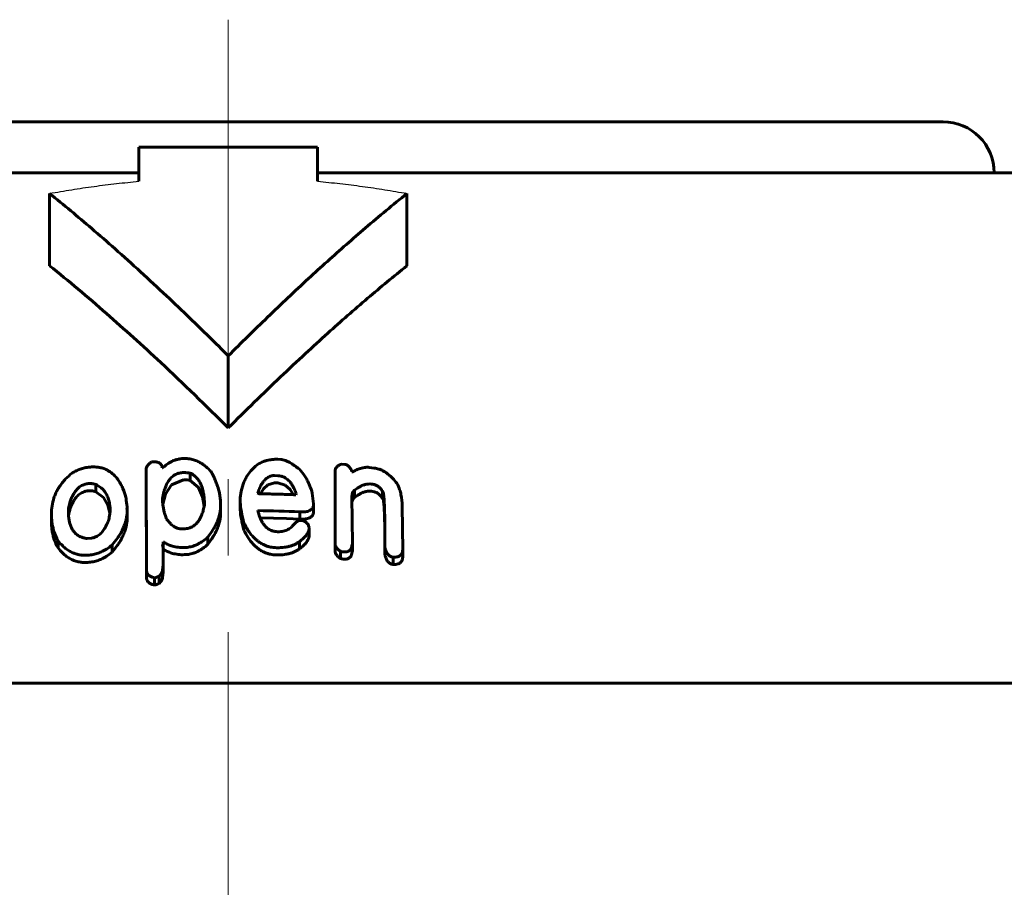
# Model space of a CAD drawing. Header units: millimetres. Extents: x -152 to 381, y -93 to 94.
# Tile 13 of 15: x 297 to 316, y 77 to 94. Entities that reach past the tile are written whole.
import ezdxf

# ---------------------------------------------------------------- set-up
doc = ezdxf.new("R2010")
doc.units = ezdxf.units.MM
for name, pattern in [('K5LT-1', [0]), ('K5LT_AXLED', [12, 7.5, -1.5, 1.5, -1.5]), ('K5LT_BASIC', [0])]:
    doc.linetypes.add(name, pattern=pattern)
doc.layers.add('Системный слой (1)', color=7, linetype='Continuous', true_color=0x6c6c6c)

# ---------------------------------------------------------------- blocks, each defined once
blk = doc.blocks.new('U30')
at = {"layer": 'Системный слой (1)', "color": 150, "linetype": 'K5LT_BASIC', "lineweight": 60, "true_color": 0x0080ff}
for p, q in [((298.558, 85.138), (298.407, 85.252)), ((298.643, 84.99), (298.558, 85.138)), ((298.68, 84.831), (298.643, 84.99))]:
    blk.add_line(p, q, dxfattribs=at)
blk = doc.blocks.new('U32')
at = {"layer": 'Системный слой (1)', "color": 150, "linetype": 'K5LT_BASIC', "lineweight": 60, "true_color": 0x0080ff}
for p, q in [((301.882, 84.733), (301.623, 84.738)), ((302.141, 84.725), (301.882, 84.733)), ((302.399, 84.715), (302.141, 84.725))]:
    blk.add_line(p, q, dxfattribs=at)
blk = doc.blocks.new('U34')
at = {"layer": 'Системный слой (1)', "color": 150, "linetype": 'K5LT_BASIC', "lineweight": 60, "true_color": 0x0080ff}
for p, q in [((303.422, 85.034), (303.429, 85.072)), ((303.429, 85.072), (303.445, 85.109)), ((303.445, 85.109), (303.474, 85.141))]:
    blk.add_line(p, q, dxfattribs=at)
blk = doc.blocks.new('U35')
at = {"layer": 'Системный слой (1)', "color": 150, "linetype": 'K5LT_BASIC', "lineweight": 60, "true_color": 0x0080ff}
for p, q in [((300.419, 85.331), (300.253, 85.474)), ((300.497, 85.152), (300.419, 85.331)), ((300.528, 84.965), (300.497, 85.152))]:
    blk.add_line(p, q, dxfattribs=at)
blk = doc.blocks.new('U36')
at = {"layer": 'Системный слой (1)', "color": 150, "linetype": 'K5LT_BASIC', "lineweight": 60, "true_color": 0x0080ff}
for p, q in [((302.116, 85.381), (301.973, 85.423)), ((302.214, 85.294), (302.116, 85.381)), ((302.278, 85.193), (302.214, 85.294))]:
    blk.add_line(p, q, dxfattribs=at)
blk = doc.blocks.new('U37')
at = {"layer": 'Системный слой (1)', "color": 150, "linetype": 'K5LT_BASIC', "lineweight": 60, "true_color": 0x0080ff}
for p, q in [((299.885, 85.388), (300.122, 85.486)), ((299.77, 85.204), (299.885, 85.388)), ((299.718, 85.007), (299.77, 85.204))]:
    blk.add_line(p, q, dxfattribs=at)
blk = doc.blocks.new('U41')
at = {"layer": 'Системный слой (1)', "color": 150, "linetype": 'K5LT_BASIC', "lineweight": 60, "true_color": 0x0080ff}
for p, q in [((297.893, 84.887), (297.883, 84.852)), ((297.876, 84.816), (297.871, 84.781)), ((297.883, 84.852), (297.876, 84.816))]:
    blk.add_line(p, q, dxfattribs=at)
blk = doc.blocks.new('U51')
at = {"layer": 'Системный слой (1)', "color": 150, "linetype": 'K5LT_BASIC', "lineweight": 60, "true_color": 0x0080ff}
for p, q in [((301.687, 85.305), (301.629, 85.211)), ((301.772, 85.388), (301.687, 85.305)), ((301.903, 85.426), (301.772, 85.388))]:
    blk.add_line(p, q, dxfattribs=at)

msp = doc.modelspace()

# ---------------------------------------------------------------- linework, layer by layer
at = {"layer": 'Системный слой (1)', "color": 30, "linetype": 'K5LT_AXLED', "lineweight": 18, "true_color": 0xff8000}
msp.add_line((300.999, 94.5), (300.999, 60.5), dxfattribs=at)
at = {"layer": 'Системный слой (1)', "color": 150, "linetype": 'K5LT_BASIC', "lineweight": 60, "true_color": 0x0080ff}
for p, q in [((286.999, 92.5), (314.999, 92.5)), ((299.249, 91.334), (299.249, 92)), ((299.249, 92), (302.749, 92)), ((302.749, 92), (302.749, 91.334)), ((283.586, 91.5), (299.249, 91.5)), ((302.749, 91.5), (318.411, 91.5)), ((297.499, 89.68), (297.499, 91.095)), ((304.499, 89.68), (304.499, 91.095)), ((300.999, 86.5), (300.999, 87.914)), ((299.496, 85.834), (299.565, 85.838)), ((301.973, 85.887), (302.026, 85.884)), ((299.391, 85.555), (299.391, 85.696)), ((299.4, 83.705), (299.391, 85.696)), ((299.704, 85.716), (299.714, 85.716)), ((303.091, 84.233), (303.091, 85.65)), ((303.221, 85.793), (303.282, 85.787)), ((303.421, 85.653), (303.421, 85.643)), ((303.421, 85.643), (303.439, 85.641)), ((303.762, 85.727), (303.858, 85.715)), ((299.391, 85.555), (299.4, 83.564)), ((300.253, 85.474), (300.253, 85.616)), ((301.903, 85.567), (301.973, 85.564)), ((298.407, 85.252), (298.407, 85.393)), ((301.581, 85.22), (301.589, 85.263)), ((301.589, 85.216), (301.589, 85.263)), ((301.903, 85.426), (301.973, 85.423)), ((303.474, 85.141), (303.474, 85.282)), ((304.023, 85.112), (304.023, 85.253)), ((299.714, 85.053), (299.714, 85.122)), ((300.828, 85.22), (300.847, 85.08)), ((300.847, 85.08), (300.847, 84.949)), ((302.33, 85.207), (302.322, 85.191)), ((302.644, 85.224), (302.671, 85.012)), ((303.421, 85.149), (303.43, 84.237)), ((297.868, 84.861), (297.868, 84.861)), ((297.893, 84.887), (297.893, 85.028)), ((299.009, 84.929), (299.019, 84.887)), ((299.019, 84.887), (299.019, 84.938)), ((299.019, 84.745), (299.019, 84.887)), ((300.847, 84.808), (300.847, 84.949)), ((301.232, 84.901), (301.232, 85.043)), ((301.581, 84.88), (301.581, 84.872)), ((302.399, 84.715), (302.399, 84.856)), ((302.671, 84.871), (302.671, 85.012)), ((304.407, 84.969), (304.415, 84.113)), ((297.536, 84.675), (297.536, 84.816)), ((302.409, 84.689), (302.452, 84.686)), ((300.132, 84.523), (300.097, 84.521)), ((301.301, 84.5), (301.301, 84.642)), ((302.583, 84.548), (302.583, 84.531)), ((302.583, 84.39), (302.583, 84.531)), ((297.667, 84.149), (297.667, 84.29)), ((298.321, 84.343), (298.234, 84.334)), ((300.602, 84.221), (300.602, 84.363)), ((304.066, 84.159), (304.066, 84.349)), ((298.722, 84.067), (298.722, 84.209)), ((299.714, 84.202), (299.722, 84.16)), ((299.722, 84.16), (299.722, 84.272)), ((299.722, 84.16), (299.722, 83.828)), ((300.167, 84.16), (300.14, 84.159)), ((302.391, 84.131), (302.391, 84.272)), ((303.091, 84.092), (303.091, 84.233)), ((303.195, 83.944), (303.195, 84.086)), ((303.43, 84.096), (303.43, 84.237)), ((304.066, 84.017), (304.066, 84.159)), ((304.415, 83.972), (304.415, 84.113)), ((300.167, 84.019), (300.14, 84.018)), ((303.264, 84.071), (303.256, 84.072)), ((303.264, 83.93), (303.256, 83.931)), ((304.232, 83.824), (304.232, 83.966)), ((299.722, 83.686), (299.722, 83.828)), ((299.565, 83.567), (299.557, 83.566)), ((299.557, 83.425), (299.557, 83.566)), ((299.643, 83.456), (299.643, 83.597)), ((299.565, 83.425), (299.557, 83.425)), ((273.499, 81.5), (328.499, 81.5))]:
    msp.add_line(p, q, dxfattribs=at)
msp.add_arc((314.999, 91.5), 1, 0, 90, dxfattribs=at)
at = {"layer": 'Системный слой (1)', "color": 7, "linetype": 'K5LT-1'}
for points in [[(297.499, 91.095), (297.642, 91.121), (297.931, 91.17), (298.37, 91.235), (298.81, 91.29), (299.103, 91.32), (299.249, 91.334)], [(302.749, 91.334), (302.894, 91.32), (303.187, 91.29), (303.626, 91.235), (304.064, 91.17), (304.354, 91.121), (304.499, 91.095)]]:
    msp.add_open_spline(points, degree=3, dxfattribs=at)
at = {"layer": 'Системный слой (1)', "color": 150, "linetype": 'K5LT_BASIC', "lineweight": 60, "true_color": 0x0080ff}
for points, knots in [([(300.999, 87.914), (300.75, 88.163), (300.347, 88.559), (299.774, 89.106), (299.286, 89.558), (298.799, 89.998), (298.206, 90.514), (297.776, 90.872), (297.499, 91.095)], [0, 0, 0, 0, 1.979036, 3.177607, 4.485942, 5.764664, 6.928433, 9, 9, 9, 9]), ([(304.499, 91.095), (304.225, 90.875), (303.828, 90.545), (303.186, 89.987), (302.544, 89.408), (301.774, 88.68), (301.253, 88.169), (300.999, 87.914)], [0, 0, 0, 0, 1.81508, 2.656358, 4.345326, 6.201339, 8, 8, 8, 8]), ([(297.499, 89.68), (297.875, 89.378), (298.424, 88.916), (299.147, 88.272), (299.946, 87.535), (300.563, 86.936), (300.999, 86.5)], [0, 0, 0, 0, 2.182685, 3.227097, 4.306632, 7, 7, 7, 7]), ([(304.499, 89.68), (304.239, 89.472), (303.719, 89.04), (303.058, 88.46), (302.492, 87.942), (301.839, 87.329), (301.337, 86.839), (300.999, 86.5)], [0, 0, 0, 0, 1.718624, 3.482601, 4.481364, 5.607526, 8, 8, 8, 8]), ([(299.496, 85.834), (299.481, 85.823), (299.46, 85.807), (299.434, 85.783), (299.416, 85.761), (299.401, 85.738), (299.393, 85.715), (299.391, 85.702), (299.391, 85.696)], [0, 0, 0, 0, 2.46008, 3.65866, 5.137313, 6.676134, 8.063251, 9, 9, 9, 9]), ([(299.704, 85.716), (299.704, 85.726), (299.702, 85.742), (299.696, 85.763), (299.688, 85.779), (299.674, 85.796), (299.655, 85.811), (299.633, 85.822), (299.603, 85.832), (299.58, 85.836), (299.565, 85.838)], [0, 0, 0, 0, 1.989945, 2.911403, 4.012689, 5.23408, 6.584187, 7.813659, 8.993648, 11, 11, 11, 11]), ([(300.122, 85.902), (300.101, 85.901), (300.07, 85.898), (300.025, 85.89), (299.979, 85.879), (299.924, 85.86), (299.87, 85.833), (299.822, 85.804), (299.77, 85.767), (299.735, 85.737), (299.714, 85.716)], [0, 0, 0, 0, 1.380941, 2.072079, 3.128056, 4.54366, 6.108963, 7.460565, 8.620752, 11, 11, 11, 11]), ([(300.655, 85.653), (300.627, 85.683), (300.578, 85.73), (300.505, 85.785), (300.45, 85.82), (300.389, 85.851), (300.332, 85.874), (300.269, 85.89), (300.205, 85.901), (300.154, 85.903), (300.122, 85.902)], [0, 0, 0, 0, 2.502073, 4.055472, 5.276084, 6.143567, 7.75665, 8.498479, 9.45671, 11, 11, 11, 11]), ([(301.973, 85.887), (301.945, 85.888), (301.89, 85.887), (301.817, 85.878), (301.75, 85.863), (301.663, 85.834), (301.602, 85.802), (301.563, 85.778)], [0, 0, 0, 0, 1.474651, 2.890989, 3.947446, 5.206314, 8, 8, 8, 8]), ([(302.391, 85.692), (302.361, 85.716), (302.313, 85.753), (302.249, 85.796), (302.209, 85.82), (302.176, 85.837), (302.148, 85.851), (302.112, 85.866), (302.072, 85.879), (302.04, 85.884), (302.026, 85.884)], [0, 0, 0, 0, 3.2528, 4.938432, 6.250731, 6.984917, 7.875026, 8.658306, 9.938753, 11, 11, 11, 11]), ([(298.26, 85.731), (298.228, 85.728), (298.166, 85.716), (298.08, 85.687), (298.005, 85.652), (297.959, 85.626), (297.938, 85.613)], [0, 0, 0, 0, 1.915823, 3.700426, 5.385753, 7, 7, 7, 7]), ([(298.993, 85.145), (298.977, 85.201), (298.95, 85.283), (298.898, 85.392), (298.855, 85.467), (298.8, 85.539), (298.742, 85.599), (298.68, 85.646), (298.627, 85.676), (298.571, 85.702), (298.507, 85.722), (298.426, 85.735), (298.344, 85.739), (298.286, 85.735), (298.26, 85.731)], [0, 0, 0, 0, 2.934579, 4.269008, 5.889806, 7.056706, 8.529625, 9.62126, 10.392504, 11.057137, 12.071812, 12.944596, 14.064945, 15, 15, 15, 15]), ([(299.714, 85.122), (299.72, 85.163), (299.732, 85.224), (299.756, 85.308), (299.777, 85.366), (299.802, 85.417), (299.823, 85.453), (299.842, 85.481), (299.864, 85.508), (299.892, 85.538), (299.928, 85.567), (299.968, 85.591), (300.007, 85.607), (300.044, 85.618), (300.081, 85.625), (300.108, 85.627), (300.122, 85.628)], [0, 0, 0, 0, 3.401715, 4.97399, 6.894442, 8.278892, 9.368959, 9.983232, 10.804335, 11.827722, 12.877246, 13.888225, 14.793741, 15.443375, 16.198808, 17, 17, 17, 17]), ([(300.253, 85.616), (300.234, 85.618), (300.206, 85.622), (300.171, 85.625), (300.152, 85.627), (300.136, 85.628), (300.127, 85.628), (300.122, 85.628)], [0, 0, 0, 0, 3.55862, 5.158078, 6.445499, 7.061448, 8, 8, 8, 8]), ([(300.828, 85.22), (300.817, 85.268), (300.797, 85.337), (300.765, 85.429), (300.739, 85.494), (300.704, 85.57), (300.675, 85.622), (300.655, 85.653)], [0, 0, 0, 0, 2.582229, 3.749293, 5.019114, 6.18172, 8, 8, 8, 8]), ([(301.563, 85.778), (301.518, 85.741), (301.445, 85.669), (301.371, 85.566), (301.322, 85.477), (301.276, 85.367), (301.24, 85.221), (301.232, 85.101), (301.232, 85.043)], [0, 0, 0, 0, 1.648564, 3.039202, 3.971634, 4.909494, 6.989544, 9, 9, 9, 9]), ([(302.644, 85.224), (302.63, 85.277), (302.602, 85.361), (302.549, 85.473), (302.486, 85.577), (302.43, 85.649), (302.391, 85.692)], [0, 0, 0, 0, 2.276395, 3.610217, 4.888004, 7, 7, 7, 7]), ([(303.221, 85.793), (303.206, 85.788), (303.185, 85.779), (303.158, 85.764), (303.136, 85.749), (303.115, 85.728), (303.101, 85.704), (303.092, 85.677), (303.091, 85.66), (303.091, 85.65)], [0, 0, 0, 0, 1.94187, 2.883785, 4.095565, 5.534389, 7.160888, 8.411017, 10, 10, 10, 10]), ([(303.421, 85.653), (303.414, 85.667), (303.403, 85.69), (303.384, 85.719), (303.369, 85.738), (303.355, 85.753), (303.342, 85.763), (303.328, 85.772), (303.314, 85.779), (303.299, 85.784), (303.288, 85.786), (303.282, 85.787)], [0, 0, 0, 0, 3.218496, 5.023574, 6.616161, 7.684327, 8.644259, 9.529089, 10.38616, 11.089346, 12, 12, 12, 12]), ([(303.762, 85.727), (303.748, 85.729), (303.724, 85.73), (303.683, 85.728), (303.638, 85.722), (303.588, 85.709), (303.545, 85.693), (303.495, 85.672), (303.461, 85.654), (303.439, 85.641)], [0, 0, 0, 0, 1.166007, 1.931655, 3.447936, 4.998481, 6.42497, 7.593028, 10, 10, 10, 10]), ([(304.303, 85.416), (304.277, 85.449), (304.233, 85.502), (304.171, 85.561), (304.12, 85.603), (304.071, 85.638), (304.02, 85.666), (303.978, 85.685), (303.928, 85.703), (303.888, 85.712), (303.858, 85.715)], [0, 0, 0, 0, 2.757752, 4.488465, 5.388438, 6.79391, 8.092931, 8.764938, 9.369737, 11, 11, 11, 11]), ([(297.938, 85.613), (297.893, 85.578), (297.825, 85.517), (297.746, 85.427), (297.694, 85.356), (297.65, 85.283), (297.614, 85.21), (297.554, 85.053), (297.536, 84.92), (297.536, 84.816)], [0, 0, 0, 0, 1.603616, 2.629461, 3.59116, 4.355603, 5.332269, 6.278277, 10, 10, 10, 10]), ([(300.253, 85.474), (300.234, 85.477), (300.206, 85.48), (300.171, 85.484), (300.152, 85.485), (300.136, 85.486), (300.127, 85.487), (300.122, 85.486)], [0, 0, 0, 0, 3.55862, 5.158078, 6.445499, 7.061448, 8, 8, 8, 8]), ([(300.532, 84.986), (300.532, 85.034), (300.53, 85.105), (300.517, 85.204), (300.503, 85.277), (300.482, 85.348), (300.456, 85.411), (300.419, 85.477), (300.38, 85.525), (300.343, 85.559), (300.321, 85.577), (300.291, 85.597), (300.268, 85.609), (300.253, 85.616)], [0, 0, 0, 0, 2.919754, 4.312338, 6.07909, 7.434487, 8.802874, 10.092937, 11.771107, 12.204544, 12.736857, 13.226956, 14, 14, 14, 14]), ([(301.903, 85.567), (301.892, 85.568), (301.875, 85.567), (301.85, 85.563), (301.828, 85.558), (301.801, 85.547), (301.771, 85.53), (301.743, 85.509), (301.716, 85.483), (301.688, 85.45), (301.659, 85.408), (301.623, 85.344), (301.601, 85.294), (301.589, 85.263)], [0, 0, 0, 0, 0.827313, 1.258921, 1.831273, 2.58416, 3.549296, 4.660281, 5.626064, 6.853975, 8.644432, 10.605941, 14, 14, 14, 14]), ([(302.33, 85.207), (302.32, 85.238), (302.302, 85.284), (302.272, 85.346), (302.248, 85.389), (302.222, 85.426), (302.196, 85.458), (302.163, 85.49), (302.127, 85.517), (302.091, 85.537), (302.059, 85.55), (302.019, 85.56), (301.991, 85.564), (301.973, 85.564)], [0, 0, 0, 0, 2.875499, 4.308112, 5.920059, 6.986001, 7.998368, 9.273373, 10.491097, 11.31154, 12.188175, 12.803054, 14, 14, 14, 14]), ([(298.252, 85.41), (298.242, 85.409), (298.22, 85.406), (298.184, 85.396), (298.145, 85.381), (298.104, 85.358), (298.067, 85.329), (298.033, 85.295), (298.003, 85.258), (297.973, 85.213), (297.943, 85.159), (297.916, 85.096), (297.9, 85.051), (297.893, 85.028)], [0, 0, 0, 0, 0.644591, 1.39992, 2.335096, 3.403727, 4.51008, 5.683637, 6.970867, 8.176359, 9.955523, 11.97904, 14, 14, 14, 14]), ([(298.252, 85.269), (298.242, 85.268), (298.22, 85.264), (298.184, 85.255), (298.145, 85.239), (298.104, 85.216), (298.067, 85.188), (298.033, 85.154), (298.003, 85.117), (297.973, 85.072), (297.943, 85.018), (297.916, 84.954), (297.9, 84.909), (297.893, 84.887)], [0, 0, 0, 0, 0.644591, 1.39992, 2.335096, 3.403727, 4.51008, 5.683637, 6.970867, 8.176359, 9.955523, 11.97904, 14, 14, 14, 14]), ([(298.407, 85.393), (298.392, 85.398), (298.364, 85.405), (298.313, 85.412), (298.276, 85.413), (298.252, 85.41)], [0, 0, 0, 0, 1.967557, 3.269177, 6, 6, 6, 6]), ([(298.407, 85.252), (298.392, 85.256), (298.364, 85.263), (298.313, 85.271), (298.276, 85.272), (298.252, 85.269)], [0, 0, 0, 0, 1.967556, 3.269177, 6, 6, 6, 6]), ([(298.687, 84.857), (298.687, 84.909), (298.681, 84.993), (298.659, 85.087), (298.639, 85.145), (298.62, 85.188), (298.591, 85.239), (298.55, 85.291), (298.489, 85.347), (298.439, 85.378), (298.407, 85.393)], [0, 0, 0, 0, 2.845159, 4.560782, 5.253016, 6.154698, 7.027379, 8.315756, 9.494799, 11, 11, 11, 11]), ([(303.421, 85.149), (303.421, 85.162), (303.422, 85.18), (303.426, 85.204), (303.431, 85.223), (303.439, 85.241), (303.451, 85.261), (303.464, 85.275), (303.474, 85.282)], [0, 0, 0, 0, 2.285424, 3.375217, 4.683172, 5.882991, 6.97419, 9, 9, 9, 9]), ([(303.474, 85.282), (303.497, 85.299), (303.538, 85.328), (303.59, 85.357), (303.626, 85.373), (303.65, 85.382), (303.688, 85.394), (303.739, 85.404), (303.783, 85.404), (303.805, 85.402)], [0, 0, 0, 0, 2.60357, 4.538265, 5.150519, 5.931799, 6.673718, 8.360039, 10, 10, 10, 10]), ([(303.474, 85.141), (303.497, 85.158), (303.538, 85.187), (303.59, 85.215), (303.626, 85.231), (303.65, 85.24), (303.688, 85.252), (303.739, 85.263), (303.783, 85.263), (303.805, 85.26)], [0, 0, 0, 0, 2.60357, 4.538265, 5.150519, 5.931799, 6.673718, 8.360039, 10, 10, 10, 10]), ([(303.805, 85.402), (303.822, 85.4), (303.847, 85.395), (303.879, 85.384), (303.903, 85.374), (303.93, 85.359), (303.958, 85.338), (303.983, 85.313), (304.005, 85.285), (304.017, 85.265), (304.023, 85.253)], [0, 0, 0, 0, 1.858502, 2.692951, 3.645013, 4.774436, 6.228563, 7.807279, 9.199243, 11, 11, 11, 11]), ([(303.805, 85.26), (303.822, 85.258), (303.847, 85.253), (303.879, 85.243), (303.903, 85.233), (303.93, 85.218), (303.958, 85.197), (303.983, 85.172), (304.005, 85.143), (304.017, 85.123), (304.023, 85.112)], [0, 0, 0, 0, 1.858502, 2.692951, 3.645013, 4.774436, 6.228563, 7.807279, 9.199243, 11, 11, 11, 11]), ([(304.023, 85.253), (304.024, 85.253), (304.026, 85.252), (304.027, 85.251), (304.029, 85.249), (304.03, 85.246), (304.033, 85.24), (304.036, 85.231), (304.039, 85.214), (304.043, 85.189), (304.047, 85.154), (304.051, 85.104), (304.055, 85.033), (304.059, 84.936), (304.062, 84.824), (304.065, 84.683), (304.066, 84.526), (304.066, 84.407), (304.066, 84.349)], [0, 0, 0, 0, 0.055757, 0.080557, 0.118624, 0.180224, 0.283462, 0.465775, 0.798371, 1.318103, 2.014213, 3.010611, 4.452216, 6.509435, 9.079873, 11.521494, 15.360028, 19, 19, 19, 19]), ([(304.407, 84.969), (304.407, 85.045), (304.396, 85.152), (304.354, 85.302), (304.323, 85.375), (304.303, 85.416)], [0, 0, 0, 0, 3.033381, 4.286932, 6, 6, 6, 6]), ([(299.019, 84.938), (299.019, 84.94), (299.018, 84.949), (299.017, 84.964), (299.014, 84.985), (299.01, 85.013), (299.003, 85.068), (298.997, 85.113), (298.993, 85.145)], [0, 0, 0, 0, 0.280526, 1.087504, 1.953321, 3.111897, 4.769106, 9, 9, 9, 9]), ([(299.714, 85.053), (299.717, 85.012), (299.725, 84.948), (299.742, 84.862), (299.761, 84.79), (299.779, 84.743), (299.792, 84.716)], [0, 0, 0, 0, 2.485464, 3.956806, 5.29592, 7, 7, 7, 7]), ([(301.581, 85.22), (301.584, 85.219), (301.588, 85.217), (301.595, 85.214), (301.601, 85.212), (301.605, 85.211), (301.607, 85.211)], [0, 0, 0, 0, 2.588366, 3.980589, 5.273073, 7, 7, 7, 7]), ([(301.607, 85.211), (301.657, 85.21), (301.75, 85.208), (301.89, 85.205), (302.078, 85.2), (302.224, 85.195), (302.322, 85.191)], [0, 0, 0, 0, 1.477293, 2.711176, 4.134968, 7, 7, 7, 7]), ([(304.023, 85.112), (304.024, 85.112), (304.026, 85.111), (304.027, 85.109), (304.029, 85.107), (304.03, 85.104), (304.033, 85.099), (304.036, 85.089), (304.039, 85.073), (304.043, 85.048), (304.047, 85.013), (304.051, 84.963), (304.055, 84.891), (304.059, 84.795), (304.062, 84.682), (304.065, 84.542), (304.066, 84.384), (304.066, 84.265), (304.066, 84.208)], [0, 0, 0, 0, 0.055757, 0.080557, 0.118624, 0.180224, 0.283462, 0.465775, 0.798371, 1.318103, 2.014213, 3.010611, 4.452216, 6.509435, 9.079873, 11.521494, 15.360028, 19, 19, 19, 19]), ([(297.893, 85.028), (297.888, 85.013), (297.879, 84.98), (297.87, 84.924), (297.868, 84.883), (297.868, 84.861)], [0, 0, 0, 0, 1.630486, 3.63041, 6, 6, 6, 6]), ([(297.868, 84.861), (297.868, 84.82), (297.871, 84.753), (297.886, 84.665), (297.902, 84.606), (297.923, 84.552), (297.944, 84.51), (297.98, 84.459), (298.016, 84.422), (298.063, 84.389), (298.103, 84.368), (298.161, 84.346), (298.207, 84.337), (298.234, 84.334)], [0, 0, 0, 0, 2.649744, 4.284019, 5.770187, 6.547879, 7.991503, 8.699303, 10.327989, 10.973882, 11.789061, 12.725416, 14, 14, 14, 14]), ([(298.66, 84.707), (298.664, 84.731), (298.669, 84.765), (298.676, 84.806), (298.68, 84.828), (298.683, 84.841), (298.685, 84.85), (298.686, 84.855), (298.687, 84.857)], [0, 0, 0, 0, 4.271666, 6.125018, 7.379629, 8.166354, 8.556053, 9, 9, 9, 9]), ([(298.722, 84.209), (298.76, 84.253), (298.813, 84.319), (298.878, 84.417), (298.924, 84.5), (298.964, 84.591), (298.992, 84.676), (299.013, 84.775), (299.019, 84.842), (299.019, 84.887)], [0, 0, 0, 0, 2.131249, 3.151079, 4.477842, 5.806459, 7.137022, 8.111957, 10, 10, 10, 10]), ([(299.009, 84.929), (299.011, 84.929), (299.013, 84.929), (299.016, 84.931), (299.018, 84.933), (299.019, 84.935), (299.019, 84.937), (299.019, 84.938)], [0, 0, 0, 0, 2.221537, 2.987202, 4.548506, 6.098352, 8, 8, 8, 8]), ([(300.132, 84.523), (300.149, 84.523), (300.182, 84.526), (300.228, 84.537), (300.265, 84.551), (300.298, 84.567), (300.33, 84.588), (300.367, 84.619), (300.4, 84.656), (300.43, 84.698), (300.458, 84.748), (300.486, 84.814), (300.513, 84.895), (300.526, 84.955), (300.532, 84.986)], [0, 0, 0, 0, 0.931457, 1.790314, 2.626421, 3.17281, 3.942289, 4.990324, 6.221812, 7.289767, 8.601253, 10.335194, 12.55281, 15, 15, 15, 15]), ([(300.602, 84.363), (300.637, 84.409), (300.686, 84.481), (300.746, 84.587), (300.79, 84.678), (300.832, 84.801), (300.847, 84.893), (300.847, 84.949)], [0, 0, 0, 0, 2.055422, 3.084386, 4.413147, 5.813148, 8, 8, 8, 8]), ([(301.232, 85.043), (301.237, 84.982), (301.255, 84.848), (301.284, 84.715), (301.301, 84.642)], [0, 0, 0, 0, 2.245335, 5, 5, 5, 5]), ([(301.232, 84.901), (301.237, 84.841), (301.255, 84.707), (301.284, 84.574), (301.301, 84.5)], [0, 0, 0, 0, 2.245335, 5, 5, 5, 5]), ([(301.581, 84.872), (301.59, 84.832), (301.608, 84.771), (301.641, 84.694), (301.668, 84.646), (301.694, 84.608), (301.717, 84.58), (301.743, 84.554), (301.771, 84.531), (301.805, 84.509), (301.841, 84.492), (301.878, 84.48), (301.919, 84.471), (301.947, 84.468), (301.964, 84.468)], [0, 0, 0, 0, 3.501276, 5.312658, 6.912766, 7.876433, 8.934671, 9.680879, 10.59912, 11.52843, 12.422456, 13.250485, 13.955349, 15, 15, 15, 15]), ([(302.399, 84.856), (302.428, 84.855), (302.476, 84.854), (302.526, 84.861), (302.561, 84.869), (302.587, 84.878), (302.613, 84.893), (302.632, 84.908), (302.646, 84.925), (302.664, 84.955), (302.67, 84.985), (302.671, 85.009), (302.671, 85.012)], [0, 0, 0, 0, 2.799286, 4.403152, 4.830933, 6.269951, 7.174127, 8.09858, 8.994796, 9.831492, 12.568745, 13, 13, 13, 13]), ([(302.399, 84.715), (302.428, 84.713), (302.476, 84.713), (302.526, 84.719), (302.561, 84.727), (302.587, 84.736), (302.613, 84.751), (302.632, 84.767), (302.646, 84.783), (302.664, 84.814), (302.67, 84.844), (302.671, 84.868), (302.671, 84.871)], [0, 0, 0, 0, 2.799286, 4.403152, 4.830933, 6.269951, 7.174127, 8.09858, 8.994796, 9.831492, 12.568745, 13, 13, 13, 13]), ([(297.536, 84.816), (297.536, 84.761), (297.541, 84.676), (297.56, 84.563), (297.592, 84.439), (297.631, 84.349), (297.667, 84.29)], [0, 0, 0, 0, 2.10295, 3.284794, 4.449696, 7, 7, 7, 7]), ([(297.536, 84.675), (297.536, 84.62), (297.541, 84.535), (297.56, 84.421), (297.592, 84.298), (297.631, 84.208), (297.667, 84.149)], [0, 0, 0, 0, 2.10295, 3.284794, 4.449696, 7, 7, 7, 7]), ([(298.321, 84.343), (298.334, 84.345), (298.356, 84.348), (298.387, 84.358), (298.419, 84.372), (298.453, 84.393), (298.489, 84.421), (298.522, 84.455), (298.551, 84.492), (298.575, 84.528), (298.599, 84.569), (298.629, 84.627), (298.649, 84.676), (298.66, 84.707)], [0, 0, 0, 0, 0.841439, 1.45335, 2.229538, 3.213338, 4.375442, 5.66109, 6.954636, 8.251537, 9.35095, 11.00342, 14, 14, 14, 14]), ([(298.722, 84.067), (298.76, 84.111), (298.813, 84.178), (298.878, 84.276), (298.924, 84.358), (298.964, 84.45), (298.992, 84.534), (299.013, 84.633), (299.019, 84.701), (299.019, 84.745)], [0, 0, 0, 0, 2.131249, 3.151079, 4.477842, 5.806459, 7.137022, 8.111957, 10, 10, 10, 10]), ([(299.792, 84.716), (299.809, 84.692), (299.84, 84.654), (299.886, 84.608), (299.921, 84.58), (299.956, 84.557), (299.986, 84.542), (300.014, 84.532), (300.036, 84.527), (300.064, 84.522), (300.085, 84.521), (300.097, 84.521)], [0, 0, 0, 0, 3.24042, 5.155935, 6.605652, 7.645492, 9.077354, 9.620953, 10.274123, 10.966843, 12, 12, 12, 12]), ([(300.602, 84.221), (300.637, 84.268), (300.686, 84.34), (300.746, 84.445), (300.79, 84.537), (300.832, 84.66), (300.847, 84.752), (300.847, 84.808)], [0, 0, 0, 0, 2.055422, 3.084386, 4.413147, 5.813148, 8, 8, 8, 8]), ([(302.409, 84.689), (302.404, 84.689), (302.395, 84.688), (302.382, 84.685), (302.369, 84.68), (302.354, 84.671), (302.335, 84.659), (302.312, 84.641), (302.296, 84.626), (302.287, 84.618)], [0, 0, 0, 0, 0.953651, 1.648817, 2.585062, 3.643238, 5.210335, 7.266832, 10, 10, 10, 10]), ([(302.583, 84.548), (302.581, 84.56), (302.575, 84.58), (302.562, 84.608), (302.546, 84.633), (302.523, 84.654), (302.498, 84.67), (302.475, 84.68), (302.459, 84.685), (302.452, 84.686)], [0, 0, 0, 0, 2.05582, 3.482332, 5.12805, 6.668529, 7.997749, 9.09005, 10, 10, 10, 10]), ([(301.301, 84.642), (301.326, 84.594), (301.368, 84.521), (301.435, 84.426), (301.482, 84.371), (301.528, 84.326), (301.567, 84.291), (301.622, 84.25), (301.678, 84.217), (301.742, 84.189), (301.812, 84.167), (301.874, 84.158), (301.913, 84.156), (301.92, 84.155)], [0, 0, 0, 0, 3.118641, 4.783332, 6.418822, 7.023307, 8.173371, 9.120271, 10.416918, 11.326093, 12.301474, 13.704286, 14, 14, 14, 14]), ([(301.301, 84.5), (301.326, 84.453), (301.368, 84.379), (301.435, 84.285), (301.482, 84.23), (301.528, 84.184), (301.567, 84.149), (301.622, 84.109), (301.678, 84.075), (301.742, 84.048), (301.812, 84.026), (301.874, 84.016), (301.913, 84.014), (301.92, 84.014)], [0, 0, 0, 0, 3.118641, 4.783332, 6.418822, 7.023307, 8.173371, 9.120271, 10.416918, 11.326093, 12.301474, 13.704286, 14, 14, 14, 14]), ([(302.287, 84.618), (302.274, 84.6), (302.251, 84.572), (302.211, 84.536), (302.17, 84.509), (302.125, 84.489), (302.077, 84.475), (302.024, 84.468), (301.986, 84.467), (301.964, 84.468)], [0, 0, 0, 0, 2.067874, 3.370885, 4.746149, 6.05345, 7.330327, 8.420561, 10, 10, 10, 10]), ([(302.391, 84.272), (302.42, 84.294), (302.465, 84.33), (302.509, 84.375), (302.549, 84.424), (302.577, 84.474), (302.583, 84.519), (302.583, 84.531)], [0, 0, 0, 0, 2.41331, 3.82012, 4.392533, 7.026103, 8, 8, 8, 8]), ([(297.667, 84.29), (297.693, 84.256), (297.744, 84.197), (297.817, 84.136), (297.882, 84.091), (297.93, 84.065), (297.992, 84.039), (298.043, 84.023), (298.11, 84.01), (298.183, 84.004), (298.242, 84.006), (298.277, 84.01)], [0, 0, 0, 0, 2.615848, 4.474379, 5.29936, 6.840617, 7.279918, 8.683257, 9.391427, 10.447032, 12, 12, 12, 12]), ([(300.167, 84.16), (300.201, 84.161), (300.251, 84.168), (300.307, 84.185), (300.344, 84.198), (300.376, 84.211), (300.432, 84.238), (300.511, 84.287), (300.571, 84.335), (300.602, 84.363)], [0, 0, 0, 0, 1.885342, 2.856194, 3.4048, 4.167071, 4.965214, 7.182284, 10, 10, 10, 10]), ([(302.391, 84.131), (302.42, 84.152), (302.465, 84.188), (302.509, 84.233), (302.549, 84.283), (302.577, 84.332), (302.583, 84.378), (302.583, 84.39)], [0, 0, 0, 0, 2.41331, 3.82012, 4.392533, 7.026103, 8, 8, 8, 8]), ([(297.667, 84.149), (297.693, 84.114), (297.744, 84.056), (297.817, 83.994), (297.882, 83.95), (297.93, 83.924), (297.992, 83.898), (298.043, 83.882), (298.11, 83.869), (298.183, 83.862), (298.242, 83.864), (298.277, 83.868)], [0, 0, 0, 0, 2.615848, 4.474379, 5.29936, 6.840617, 7.279918, 8.683257, 9.391427, 10.447032, 12, 12, 12, 12]), ([(298.277, 84.01), (298.312, 84.013), (298.363, 84.022), (298.427, 84.04), (298.471, 84.055), (298.516, 84.074), (298.565, 84.098), (298.638, 84.141), (298.689, 84.18), (298.722, 84.209)], [0, 0, 0, 0, 1.996581, 2.945199, 3.850854, 4.746352, 5.833353, 7.125789, 10, 10, 10, 10]), ([(299.714, 84.202), (299.714, 84.202), (299.715, 84.203), (299.716, 84.204), (299.717, 84.205), (299.718, 84.207), (299.719, 84.211), (299.72, 84.217), (299.721, 84.225), (299.721, 84.235), (299.722, 84.251), (299.722, 84.263), (299.722, 84.272)], [0, 0, 0, 0, 0.225125, 0.4856, 0.70117, 1.057929, 1.68454, 2.818564, 4.3648, 6.169307, 8.200921, 13, 13, 13, 13]), ([(299.722, 84.272), (299.743, 84.257), (299.777, 84.236), (299.826, 84.213), (299.866, 84.197), (299.91, 84.183), (299.961, 84.171), (300.038, 84.16), (300.1, 84.158), (300.14, 84.159)], [0, 0, 0, 0, 1.942872, 2.930044, 3.907961, 4.865958, 6.060887, 7.389252, 10, 10, 10, 10]), ([(299.722, 84.13), (299.743, 84.116), (299.777, 84.095), (299.826, 84.071), (299.866, 84.056), (299.91, 84.042), (299.961, 84.03), (300.038, 84.018), (300.1, 84.016), (300.14, 84.018)], [0, 0, 0, 0, 1.942872, 2.930044, 3.907961, 4.865958, 6.060887, 7.389252, 10, 10, 10, 10]), ([(300.167, 84.019), (300.201, 84.02), (300.251, 84.027), (300.307, 84.043), (300.344, 84.056), (300.376, 84.07), (300.432, 84.097), (300.511, 84.146), (300.571, 84.194), (300.602, 84.221)], [0, 0, 0, 0, 1.885342, 2.856194, 3.4048, 4.167071, 4.965214, 7.182284, 10, 10, 10, 10]), ([(301.92, 84.155), (301.954, 84.154), (302.004, 84.154), (302.074, 84.159), (302.134, 84.166), (302.2, 84.18), (302.263, 84.2), (302.31, 84.221), (302.352, 84.244), (302.376, 84.261), (302.391, 84.272)], [0, 0, 0, 0, 2.145791, 3.170811, 4.432554, 6.032221, 7.580557, 8.80967, 9.594431, 11, 11, 11, 11]), ([(301.92, 84.014), (301.954, 84.013), (302.004, 84.013), (302.074, 84.017), (302.134, 84.025), (302.2, 84.039), (302.263, 84.059), (302.31, 84.08), (302.352, 84.103), (302.376, 84.119), (302.391, 84.131)], [0, 0, 0, 0, 2.145791, 3.170811, 4.432554, 6.032221, 7.580557, 8.80967, 9.594431, 11, 11, 11, 11]), ([(303.091, 84.233), (303.091, 84.225), (303.092, 84.212), (303.098, 84.193), (303.106, 84.175), (303.12, 84.155), (303.136, 84.135), (303.161, 84.112), (303.181, 84.096), (303.195, 84.086)], [0, 0, 0, 0, 1.480823, 2.277908, 3.521083, 4.861342, 6.299176, 7.478194, 10, 10, 10, 10]), ([(303.091, 84.092), (303.091, 84.084), (303.092, 84.071), (303.098, 84.052), (303.106, 84.034), (303.12, 84.013), (303.136, 83.994), (303.161, 83.97), (303.181, 83.955), (303.195, 83.944)], [0, 0, 0, 0, 1.480823, 2.277908, 3.521083, 4.861342, 6.299176, 7.478194, 10, 10, 10, 10]), ([(303.195, 84.086), (303.198, 84.084), (303.203, 84.082), (303.213, 84.079), (303.224, 84.076), (303.239, 84.074), (303.249, 84.073), (303.256, 84.072)], [0, 0, 0, 0, 1.362662, 2.449385, 3.982849, 5.47909, 8, 8, 8, 8]), ([(303.264, 84.071), (303.275, 84.071), (303.292, 84.07), (303.316, 84.073), (303.336, 84.078), (303.353, 84.085), (303.37, 84.096), (303.385, 84.109), (303.398, 84.126), (303.408, 84.145), (303.416, 84.166), (303.425, 84.196), (303.428, 84.221), (303.43, 84.237)], [0, 0, 0, 0, 1.341175, 2.187234, 3.079393, 3.970707, 4.886848, 5.935128, 7.14908, 8.458941, 9.564211, 11.099232, 14, 14, 14, 14]), ([(303.264, 83.93), (303.275, 83.929), (303.292, 83.929), (303.316, 83.931), (303.336, 83.936), (303.353, 83.944), (303.37, 83.954), (303.385, 83.968), (303.398, 83.985), (303.408, 84.004), (303.416, 84.025), (303.425, 84.055), (303.428, 84.08), (303.43, 84.096)], [0, 0, 0, 0, 1.341175, 2.187234, 3.079393, 3.970707, 4.886848, 5.935128, 7.14908, 8.458941, 9.564211, 11.099232, 14, 14, 14, 14]), ([(304.066, 84.159), (304.071, 84.14), (304.08, 84.109), (304.097, 84.07), (304.112, 84.044), (304.127, 84.024), (304.142, 84.007), (304.159, 83.994), (304.176, 83.983), (304.192, 83.975), (304.21, 83.969), (304.223, 83.967), (304.232, 83.966)], [0, 0, 0, 0, 3.205385, 5.144897, 6.67202, 7.792945, 8.842935, 9.816646, 10.678119, 11.426191, 12.035079, 13, 13, 13, 13]), ([(304.232, 83.966), (304.248, 83.966), (304.28, 83.967), (304.318, 83.975), (304.345, 83.986), (304.365, 83.998), (304.382, 84.013), (304.395, 84.03), (304.404, 84.049), (304.413, 84.076), (304.415, 84.098), (304.415, 84.113)], [0, 0, 0, 0, 1.833587, 3.510993, 4.44259, 5.442402, 6.399083, 7.531316, 8.619049, 9.632217, 12, 12, 12, 12]), ([(298.277, 83.868), (298.312, 83.872), (298.363, 83.881), (298.427, 83.899), (298.471, 83.914), (298.516, 83.932), (298.565, 83.956), (298.638, 83.999), (298.689, 84.039), (298.722, 84.067)], [0, 0, 0, 0, 1.996581, 2.945199, 3.850854, 4.746352, 5.833353, 7.125789, 10, 10, 10, 10]), ([(303.195, 83.944), (303.198, 83.943), (303.203, 83.94), (303.213, 83.937), (303.224, 83.935), (303.239, 83.933), (303.249, 83.931), (303.256, 83.931)], [0, 0, 0, 0, 1.362662, 2.449385, 3.982849, 5.47909, 8, 8, 8, 8]), ([(304.066, 84.017), (304.071, 83.998), (304.08, 83.968), (304.097, 83.929), (304.112, 83.902), (304.127, 83.882), (304.142, 83.866), (304.159, 83.852), (304.176, 83.841), (304.192, 83.834), (304.21, 83.828), (304.223, 83.825), (304.232, 83.824)], [0, 0, 0, 0, 3.205385, 5.144897, 6.67202, 7.792945, 8.842935, 9.816646, 10.678119, 11.426191, 12.035079, 13, 13, 13, 13]), ([(304.232, 83.824), (304.248, 83.824), (304.28, 83.826), (304.318, 83.834), (304.345, 83.845), (304.365, 83.856), (304.382, 83.871), (304.395, 83.888), (304.404, 83.908), (304.413, 83.935), (304.415, 83.957), (304.415, 83.972)], [0, 0, 0, 0, 1.833587, 3.510993, 4.44259, 5.442402, 6.399083, 7.531316, 8.619049, 9.632217, 12, 12, 12, 12]), ([(299.4, 83.705), (299.4, 83.695), (299.401, 83.679), (299.408, 83.657), (299.417, 83.639), (299.433, 83.619), (299.455, 83.601), (299.482, 83.587), (299.515, 83.575), (299.541, 83.569), (299.557, 83.566)], [0, 0, 0, 0, 1.76, 2.623308, 3.740653, 5.04242, 6.491797, 7.809961, 9.015501, 11, 11, 11, 11]), ([(299.643, 83.597), (299.655, 83.606), (299.673, 83.624), (299.69, 83.653), (299.704, 83.685), (299.715, 83.727), (299.721, 83.777), (299.722, 83.812), (299.722, 83.828)], [0, 0, 0, 0, 1.307882, 2.447962, 3.439398, 5.081973, 7.242243, 9, 9, 9, 9]), ([(299.4, 83.564), (299.4, 83.553), (299.401, 83.538), (299.408, 83.516), (299.417, 83.498), (299.433, 83.478), (299.455, 83.46), (299.482, 83.446), (299.515, 83.433), (299.541, 83.428), (299.557, 83.425)], [0, 0, 0, 0, 1.76, 2.623308, 3.740653, 5.04242, 6.491797, 7.809961, 9.015501, 11, 11, 11, 11]), ([(299.565, 83.567), (299.567, 83.567), (299.571, 83.567), (299.576, 83.568), (299.582, 83.57), (299.59, 83.573), (299.599, 83.576), (299.617, 83.584), (299.632, 83.592), (299.643, 83.597)], [0, 0, 0, 0, 0.687896, 1.202074, 1.930121, 2.855933, 4.15399, 5.473218, 10, 10, 10, 10]), ([(299.643, 83.456), (299.655, 83.464), (299.673, 83.482), (299.69, 83.511), (299.704, 83.544), (299.715, 83.586), (299.721, 83.636), (299.722, 83.671), (299.722, 83.686)], [0, 0, 0, 0, 1.307882, 2.447962, 3.439398, 5.081973, 7.242243, 9, 9, 9, 9]), ([(299.565, 83.425), (299.567, 83.425), (299.571, 83.426), (299.576, 83.427), (299.582, 83.429), (299.59, 83.431), (299.599, 83.435), (299.617, 83.443), (299.632, 83.45), (299.643, 83.456)], [0, 0, 0, 0, 0.687896, 1.202074, 1.930121, 2.855933, 4.15399, 5.473218, 10, 10, 10, 10])]:
    msp.add_open_spline(points, degree=3, knots=knots, dxfattribs=at)
msp.add_open_spline([(302.399, 84.856), (302.127, 84.869), (301.854, 84.877), (301.581, 84.88)], degree=3, dxfattribs=at)

# ---------------------------------------------------------------- block references
at = {"layer": 'Системный слой (1)'}
for name in ['U37', 'U35', 'U30', 'U51', 'U36', 'U34', 'U41', 'U32']:
    msp.add_blockref(name, (0, 0), dxfattribs=at)

doc.saveas('drawing.dxf')
